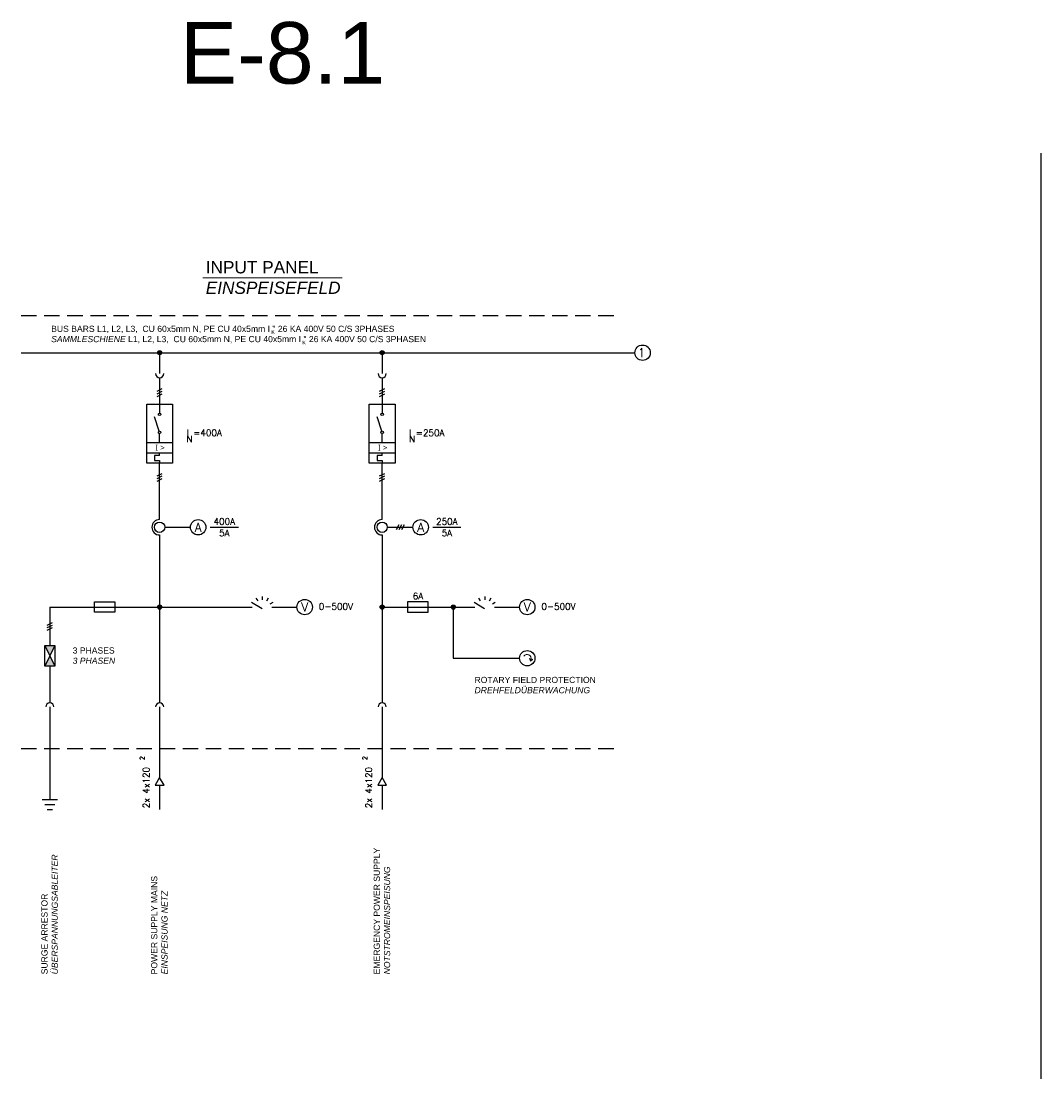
# Model space of a CAD drawing. Header units: millimetres. Extents: x 64 to 574, y 80 to 262.
# Tile 2 of 10: x 75 to 158, y 176 to 262. Entities that reach past the tile are written whole.
import ezdxf
from ezdxf.enums import TextEntityAlignment as Align

# ---------------------------------------------------------------- set-up
doc = ezdxf.new("R2010")
doc.units = ezdxf.units.MM
doc.linetypes.add('HIDDEN', pattern=[0.375, 0.25, -0.125])
doc.styles.add('LBB3.5M1000', font='isocp.shx', dxfattribs={"height": 3.5})
doc.styles.add('ROMANS', font='ROMANS', dxfattribs={"height": 0.2})

msp = doc.modelspace()

# ---------------------------------------------------------------- hatches: boundary and pattern name
at = {"linetype": 'Continuous'}
h = msp.add_hatch(color=256, dxfattribs=at)
edge = h.paths.add_edge_path()
edge.add_arc((86.004, 235.394), 0.167, 0, 360)
h = msp.add_hatch(color=256, dxfattribs=at)
edge = h.paths.add_edge_path()
edge.add_arc((104.081, 235.394), 0.167, 0, 360)
h = msp.add_hatch(color=256, dxfattribs=at)
edge = h.paths.add_edge_path()
edge.add_arc((86.004, 214.726), 0.167, 0, 360)
h = msp.add_hatch(color=256, dxfattribs=at)
edge = h.paths.add_edge_path()
edge.add_arc((104.081, 214.726), 0.167, 0, 360)
h = msp.add_hatch(color=256, dxfattribs=at)
edge = h.paths.add_edge_path()
edge.add_arc((109.855, 214.726), 0.167, 0, 360)
h = msp.add_hatch(color=256, dxfattribs=at)
h.paths.add_polyline_path([(77.507, 211.597), (76.673, 211.597), (77.09, 210.763)])
h.paths.add_polyline_path([(77.09, 210.763), (76.673, 209.929), (77.507, 209.929)])
h = msp.add_hatch(color=256)
h.dxf.hatch_style = 1
h.paths.add_polyline_path([(116.039, 210.546), (116.12, 210.327), (116.298, 210.477), (116.287, 210.496), (116.151, 210.446), (116.058, 210.557)])

# ---------------------------------------------------------------- linework, layer by layer
at = {"color": 1}
msp.add_line((157.579, 251.613), (157.579, 176.401), dxfattribs=at)
at = {"linetype": 'Continuous', "lineweight": 15}
msp.add_line((89.502, 241.477), (100.831, 241.477), dxfattribs=at)
at = {"linetype": 'HIDDEN', "ltscale": 5}
for p, q in [((74.759, 238.409), (123.386, 238.409)), ((74.759, 203.231), (123.386, 203.231))]:
    msp.add_line(p, q, dxfattribs=at)
at = {"linetype": 'Continuous'}
for p, q in [((74.759, 235.394), (124.605, 235.394)), ((77.09, 214.726), (86.004, 214.726))]:
    msp.add_line(p, q, dxfattribs=at)
at = {"color": 7, "linetype": 'Continuous'}
for p, q in [((86.004, 235.394), (86.004, 233.694)), ((104.081, 235.394), (104.081, 233.694)), ((86.004, 233.36), (86.004, 230.493)), ((104.081, 233.36), (104.081, 230.493)), ((85.795, 232.266), (86.212, 232.474)), ((85.795, 232.057), (86.212, 232.266)), ((85.795, 231.849), (86.212, 232.057)), ((103.872, 232.266), (104.289, 232.474)), ((103.872, 232.057), (104.289, 232.266)), ((103.872, 231.849), (104.289, 232.057)), ((84.961, 231.223), (87.046, 231.223)), ((84.961, 226.426), (84.961, 231.223)), ((87.046, 231.223), (87.046, 226.426)), ((103.038, 231.223), (105.124, 231.223)), ((103.038, 226.426), (103.038, 231.223)), ((105.124, 231.223), (105.124, 226.426)), ((85.971, 229.028), (85.586, 230.18)), ((104.048, 229.028), (103.664, 230.18)), ((86.004, 228.095), (86.004, 228.824)), ((104.081, 228.095), (104.081, 228.824)), ((84.961, 228.095), (87.046, 228.095)), ((103.038, 228.095), (105.124, 228.095)), ((84.961, 227.26), (87.046, 227.26)), ((86.004, 227.052), (85.586, 227.052)), ((85.586, 227.052), (85.586, 226.635)), ((86.004, 227.052), (86.004, 227.26)), ((103.038, 227.26), (105.124, 227.26)), ((104.081, 227.052), (103.664, 227.052)), ((103.664, 227.052), (103.664, 226.635)), ((104.081, 227.052), (104.081, 227.26)), ((87.046, 226.426), (84.961, 226.426)), ((85.586, 226.635), (86.004, 226.635)), ((86.004, 226.635), (86.004, 226.426)), ((86.004, 221.838), (86.004, 226.426)), ((105.124, 226.426), (103.038, 226.426)), ((103.664, 226.635), (104.081, 226.635)), ((104.081, 226.635), (104.081, 226.426)), ((104.081, 221.838), (104.081, 226.426)), ((85.795, 225.383), (86.212, 225.592)), ((85.795, 225.175), (86.212, 225.383)), ((85.795, 224.966), (86.212, 225.175)), ((103.872, 225.383), (104.289, 225.592)), ((103.872, 225.175), (104.289, 225.383)), ((103.872, 224.966), (104.289, 225.175)), ((86.421, 221.212), (88.506, 221.212)), ((90.112, 221.212), (92.406, 221.212)), ((104.498, 221.212), (106.584, 221.212)), ((105.437, 221.421), (105.228, 221.003)), ((105.645, 221.421), (105.437, 221.003)), ((105.854, 221.421), (105.645, 221.003)), ((108.189, 221.212), (110.483, 221.212)), ((86.004, 220.586), (86.004, 206.946)), ((104.081, 220.586), (104.081, 206.946)), ((77.09, 214.726), (77.09, 211.597)), ((76.882, 213.266), (77.299, 213.474)), ((76.882, 213.057), (77.299, 213.266)), ((76.882, 212.849), (77.299, 213.057)), ((76.673, 211.597), (77.507, 211.597)), ((76.673, 209.929), (76.673, 211.597)), ((76.673, 211.597), (77.507, 209.929)), ((77.507, 211.597), (76.673, 209.929)), ((77.507, 211.597), (77.507, 209.929)), ((77.507, 209.929), (76.673, 209.929)), ((77.09, 209.929), (77.09, 206.946)), ((77.09, 206.613), (77.09, 199.109)), ((86.004, 206.613), (86.004, 200.894)), ((104.081, 206.613), (104.081, 200.894)), ((86.004, 200.261), (86.004, 198.275)), ((104.081, 200.261), (104.081, 198.275)), ((76.465, 199.109), (77.716, 199.109)), ((76.673, 198.692), (77.507, 198.692)), ((76.882, 198.275), (77.299, 198.275))]:
    msp.add_line(p, q, dxfattribs=at)
for p, q in [((94.326, 214.596), (93.466, 215.099)), ((93.832, 215.462), (93.969, 215.225)), ((94.331, 215.593), (94.331, 215.319)), ((94.829, 215.457), (94.692, 215.22)), ((95.191, 215.09), (94.955, 214.954)), ((112.403, 214.596), (111.543, 215.099)), ((111.91, 215.462), (112.046, 215.225)), ((112.408, 215.593), (112.408, 215.319)), ((112.906, 215.457), (112.769, 215.22)), ((113.269, 215.09), (113.032, 214.954)), ((86.004, 214.726), (93.521, 214.726)), ((95.131, 214.726), (97.162, 214.726)), ((104.081, 214.726), (111.598, 214.726)), ((109.855, 214.726), (109.855, 210.574)), ((113.208, 214.726), (115.239, 214.726)), ((109.855, 210.574), (115.239, 210.574))]:
    msp.add_line(p, q)
for points in [[(80.713, 214.309), (80.713, 215.143), (82.381, 215.143), (82.381, 214.309)], [(107.819, 214.309), (107.819, 215.143), (106.15, 215.143), (106.15, 214.309)]]:
    msp.add_lwpolyline(points, close=True, dxfattribs=at)
at = {"lineweight": 18}
msp.add_lwpolyline([(116.039, 210.546), (116.12, 210.327), (116.298, 210.477), (116.287, 210.496), (116.151, 210.446), (116.058, 210.557)], close=True, dxfattribs=at)
for points in [[(86.004, 200.894), (85.638, 200.261), (86.369, 200.261)], [(104.081, 200.894), (103.716, 200.261), (104.446, 200.261)]]:
    msp.add_lwpolyline(points, close=True)
at = {"color": 7, "linetype": 'Continuous'}
for centre, radius in [((86.004, 235.394), 0.167), ((104.081, 235.394), 0.167), ((125.231, 235.394), 0.626), ((86.004, 230.389), 0.104), ((104.081, 230.389), 0.104), ((86.004, 228.929), 0.104), ((104.081, 228.929), 0.104), ((89.132, 221.212), 0.626), ((107.209, 221.212), 0.626), ((86.004, 221.212), 0.417), ((104.081, 221.212), 0.417), ((86.004, 214.726), 0.167), ((97.788, 214.726), 0.626), ((104.081, 214.726), 0.167), ((109.855, 214.726), 0.167), ((115.865, 214.726), 0.626), ((115.865, 210.574), 0.626)]:
    msp.add_circle(centre, radius, dxfattribs=at)
for centre, radius, start, end in [((86.004, 233.694), 0.334, 180, 0), ((104.081, 233.694), 0.334, 180, 0), ((86.004, 221.212), 0.626, 90, 270), ((104.081, 221.212), 0.626, 90, 270), ((77.09, 206.613), 0.334, 0, 180), ((86.004, 206.613), 0.334, 0, 180), ((104.081, 206.613), 0.334, 0, 180)]:
    msp.add_arc(centre, radius, start, end, dxfattribs=at)
at = {"lineweight": 18}
msp.add_arc((115.865, 210.574), 0.312, 336.06535, 150, dxfattribs=at)

# ---------------------------------------------------------------- texts
at = {"color": 7, "linetype": 'Continuous', "style": 'ROMANS'}
for s, p in [('1', (125.152, 235.394)), ('A', (89.132, 221.212)), ('A', (107.209, 221.212)), ('V', (97.788, 214.726)), ('V', (115.865, 214.726))]:
    msp.add_text(s, height=0.73, dxfattribs=at).set_placement(p, align=Align.MIDDLE)
at = {"linetype": 'Continuous', "style": 'ROMANS'}
for s, height, p in [('N', 0.521, (88.435, 228.38)), ('I =400A', 0.5214, (89.632, 228.884)), ('N', 0.521, (106.512, 228.38)), ('I =250A', 0.5214, (107.709, 228.884))]:
    msp.add_text(s, height=height, dxfattribs=at).set_placement(p, align=Align.MIDDLE)
at = {"color": 7, "linetype": 'Continuous', "style": 'ROMANS'}
for s, p in [('400A', (91.259, 221.421)), ('250A', (109.336, 221.421)), ('0-500V', (100.324, 214.515)), ('0-500V', (118.401, 214.515))]:
    msp.add_text(s, height=0.5214, dxfattribs=at).set_placement(p, align=Align.CENTER)
for s, p in [('5A', (91.259, 221.003)), ('5A', (109.336, 221.003)), ('6A', (106.985, 215.88))]:
    msp.add_text(s, height=0.5214, dxfattribs=at).set_placement(p, align=Align.TOP_CENTER)
at = {"linetype": 'Continuous', "style": 'ROMANS'}
for p in [(84.403, 202.299), (102.48, 202.299)]:
    msp.add_text('2', height=0.375, rotation=90, dxfattribs=at).set_placement(p, align=Align.TOP_LEFT)
for p in [(85.172, 198.387), (103.249, 198.387)]:
    msp.add_text('2x 4x120', height=0.5214, rotation=90, dxfattribs=at).set_placement(p)
at = {"color": 1, "insert": (87.647, 262.256), "char_height": 5, "attachment_point": 1, "style": 'LBB3.5M1000'}
msp.add_mtext_dynamic_manual_height_columns('{\\fArial|b0|i0|c0|p34;E-8.1}', width=10.07857, gutter_width=17.5, heights=[0], dxfattribs=at)
at = {"attachment_point": 1, "style": 'LBB3.5M1000'}
for s, width, insert, char_height in [('{\\fArial|b0|i0|c0|p34;INPUT PANEL\\P\\fArial|b0|i1|c0|p34;EINSPEISEFELD}', 10.07857, (89.755, 242.838), 1), ('{\\fArial|b0|i0|c0|p34;BUS BARS L1, L2, L3,  CU 60x5mm N, PE CU 40x5mm I " 26 KA 400V 50 C/S 3PHASES\\P\\fArial|b0|i1|c0|p34;SAMMLESCHIENE \\fArial|b0|i0|c0|p34;L1, L2, L3,  CU 60x5mm N, PE CU 40x5mm I " 26 KA 400V 50 C/S 3PHASEN}', 68.03676, (77.195, 237.585), 0.5), ('{\\fArial|b0|i0|c0|p34;K}', 0.5, (95.08, 237.221), 0.3), ('{\\fArial|b0|i0|c0|p34;K}', 0.5, (97.599, 236.369), 0.3), ('{\\fSegoe UI|b0|i0|c0|p34;I > }', 1.0504, (85.662, 227.93), 0.5), ('{\\fSegoe UI|b0|i0|c0|p34;I > }', 1.0504, (103.74, 227.93), 0.5), ('{\\fArial|b0|i0|c0|p34;3 PHASES\\P\\fArial|b0|i1|c0|p34;3 PHASEN}', 3.61495, (78.94, 211.454), 0.5), ('{\\fArial|b0|i0|c0|p34;ROTARY FIELD PROTECTION\\P\\fArial|b0|i1|c0|p34;DREHFELDÜBERWACHUNG}', 10.07857, (111.581, 209.061), 0.5)]:
    msp.add_mtext_dynamic_manual_height_columns(s, width=width, gutter_width=17.5, heights=[0], dxfattribs=dict(at, insert=insert, char_height=char_height))
at = {"char_height": 0.5, "attachment_point": 1, "rotation": 90, "style": 'LBB3.5M1000'}
for s, width, insert in [('{\\fArial|b0|i0|c0|p34;SURGE ARRESTOR\\P\\fArial|b0|i1|c0|p34;ÜBERSPANNUNGSABLEITER}', 10.07857, (76.404, 184.89)), ('{\\fArial|b0|i0|c0|p34;EMERGENCY POWER SUPPLY\\P\\fArial|b0|i1|c0|p34;NOTSTROMEINSPEISUNG}', 11.33527, (103.395, 184.89)), ('{\\fArial|b0|i0|c0|p34;POWER SUPPLY MAINS\\P\\fArial|b0|i1|c0|p34;EINSPEISUNG NETZ}', 10.07857, (85.317, 184.89))]:
    msp.add_mtext_dynamic_manual_height_columns(s, width=width, gutter_width=17.5, heights=[0], dxfattribs=dict(at, insert=insert))

doc.saveas('drawing.dxf')
